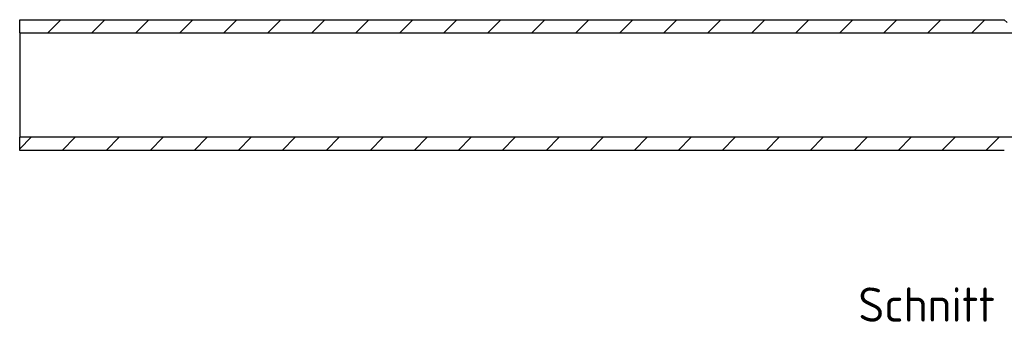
# Paper-space layout 'Blatt1' of a CAD drawing. Header units: millimetres. Extents: x 1 to 1549, y -85 to 184.
# Tile 7 of 9: x 1169 to 1370, y 2 to 64. Entities that reach past the tile are written whole.
import ezdxf
from ezdxf.enums import TextEntityAlignment as Align

# ---------------------------------------------------------------- set-up
doc = ezdxf.new("R2010")
doc.units = ezdxf.units.MM
doc.layers.add('9157K45_STANDARD', color=7, linetype='Continuous')
doc.layers.add('Default', color=7, linetype='Continuous')
doc.styles.add('SEACAD_Solid_Edge_ISO', font='seiso.ttf')

# ---------------------------------------------------------------- blocks, each defined once
blk = doc.blocks.new('SE19')
at = {"layer": '9157K45_STANDARD', "linetype": 'Continuous'}
h = blk.add_hatch(dxfattribs=at)
h.set_pattern_fill('LINE', scale=2, angle=45, style=0)
h.paths.add_polyline_path([(1386.44, 62.56), (1386.21, 62.56), (1385.55, 63.71), (1385.3, 63.71), (1384.67, 62.61), (1384.45, 62.61), (1383.78, 63.76), (1383.54, 63.77), (1382.9, 62.67), (1382.68, 62.67), (1382.02, 63.82), (1381.77, 63.82), (1381.13, 62.72), (1380.91, 62.72), (1380.25, 63.87), (1380, 63.88), (1379.37, 62.78), (1379.15, 62.78), (1378.48, 63.93), (1378.24, 63.93), (1377.6, 62.83), (1377.38, 62.83), (1376.72, 63.98), (1376.47, 63.99), (1375.83, 62.89), (1375.61, 62.89), (1374.95, 64.04), (1374.7, 64.04), (1374.07, 62.94), (1373.85, 62.94), (1373.18, 64.09), (1372.94, 64.1), (1372.3, 63), (1372.08, 63), (1371.42, 64.15), (1371.17, 64.15), (1370.85, 63.6), (1370.26, 64.18), (1169.3, 64.18), (1169.3, 61.48), (1390.26, 61.48), (1390.26, 62.92), (1390.25, 62.94), (1389.97, 62.45), (1389.75, 62.45), (1389.09, 63.6), (1388.84, 63.6), (1388.2, 62.5), (1387.98, 62.5), (1387.32, 63.65), (1387.07, 63.66)])
h = blk.add_hatch(dxfattribs=at)
h.set_pattern_fill('LINE', scale=2, angle=45, style=0)
h.paths.add_polyline_path([(1384.67, 37.91), (1385.33, 39.06), (1385.55, 39.06), (1386.19, 37.96), (1386.44, 37.97), (1387.1, 39.11), (1387.32, 39.11), (1387.95, 38.01), (1388.2, 38.02), (1388.87, 39.17), (1389.09, 39.17), (1389.69, 38.13), (1390.26, 38.72), (1390.26, 40.16), (1169.3, 40.16), (1169.3, 37.46), (1370.26, 37.46), (1370.28, 37.48), (1370.28, 37.46), (1370.53, 37.47), (1370.9, 38.1), (1371.42, 38.62), (1371.42, 38.62), (1372.05, 37.52), (1372.3, 37.53), (1372.96, 38.67), (1373.18, 38.67), (1373.82, 37.57), (1374.07, 37.58), (1374.73, 38.73), (1374.95, 38.73), (1375.59, 37.63), (1375.83, 37.64), (1376.5, 38.78), (1376.72, 38.78), (1377.35, 37.68), (1377.6, 37.69), (1378.26, 38.84), (1378.48, 38.84), (1379.12, 37.74), (1379.37, 37.75), (1380.03, 38.89), (1380.25, 38.89), (1380.89, 37.79), (1381.13, 37.8), (1381.8, 38.95), (1382.02, 38.95), (1382.65, 37.85), (1382.9, 37.86), (1383.56, 39), (1383.78, 39), (1384.42, 37.9)])
at = {"layer": '9157K45_STANDARD', "color": 7, "linetype": 'Continuous'}
for p, q in [((1169.3, 64.18), (1370.26, 64.18)), ((1169.3, 61.48), (1169.3, 64.18)), ((1370.26, 64.18), (1370.85, 63.6)), ((1169.3, 61.48), (1169.3, 40.16)), ((1169.3, 61.48), (1390.26, 61.48)), ((1390.26, 40.16), (1169.3, 40.16)), ((1169.3, 37.46), (1169.3, 40.16)), ((1370.26, 37.46), (1169.3, 37.46)), ((1370.28, 37.48), (1370.26, 37.46))]:
    blk.add_line(p, q, dxfattribs=at)

psp = doc.layouts.new('Blatt1')

# ---------------------------------------------------------------- block references
at = {"layer": 'Default'}
psp.add_blockref('SE19', (0, 0), dxfattribs=at)

# ---------------------------------------------------------------- texts
at = {"layer": 'Default', "color": 7, "linetype": 'Continuous', "style": 'SEACAD_Solid_Edge_ISO'}
psp.add_text('Schnitt B-B', height=7, dxfattribs=at).set_placement((1340.479, 9.472), align=Align.TOP_LEFT)

doc.saveas('drawing.dxf')
